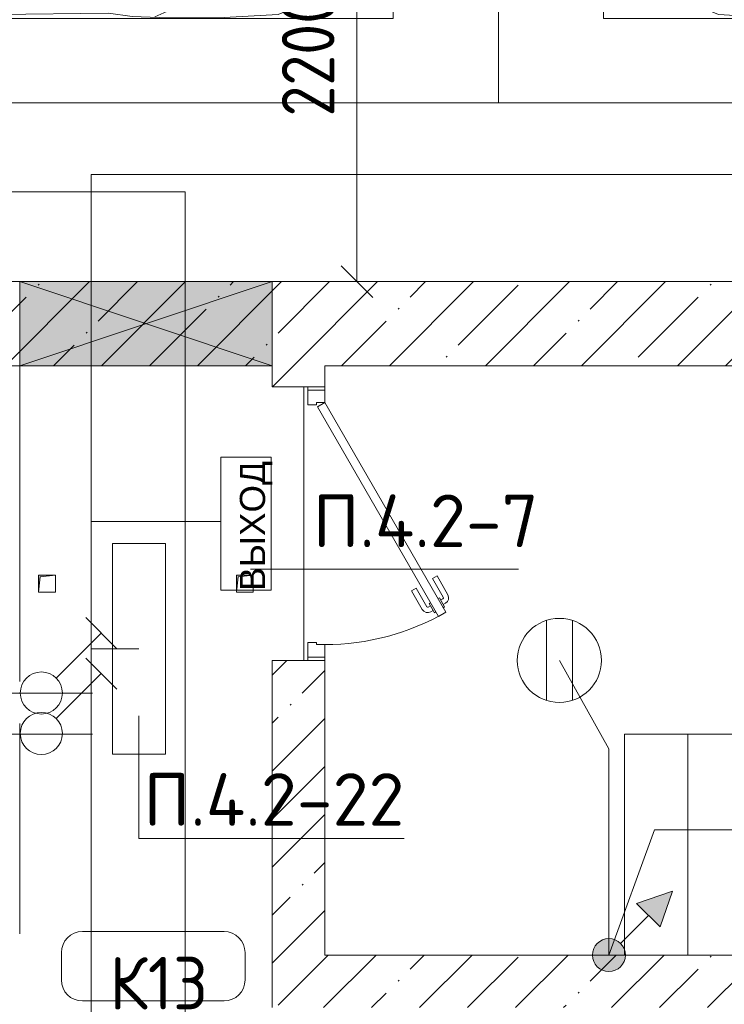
# Model space of a CAD drawing. Header units: millimetres. Extents: x -32229 to 288056, y -13689 to 125138.
# Tile 12 of 193: x -2540 to 809, y 39066 to 43745. Entities that reach past the tile are written whole.
import ezdxf

# ---------------------------------------------------------------- set-up
doc = ezdxf.new("R2010")
doc.units = ezdxf.units.MM
doc.linetypes.add('Штриховая', pattern=[5, 3, -2])
for name, color, linetype, lineweight in [('A-ANNO-DIMS', 7, 'Continuous', 9), ('A-ANNO-DIMS-200', 7, 'Continuous', 9), ('A-ANNO-NOTE', 7, 'Continuous', 18), ('A-AREA-IDEN', 7, 'Continuous', 9), ('A-DETL-GENF', 7, 'Continuous', 18), ('A-DETL-THIN', 7, 'Continuous', 9), ('A-DOOR', 7, 'Continuous', 18), ('A-DOOR-FRAM', 7, 'Continuous', 9), ('A-FLOR', 7, 'Continuous', 18), ('A-GLAZ', 7, 'Continuous', 18), ('A-WALL', 7, 'Continuous', 18), ('A-WALL-PATT', 7, 'Continuous', 40), ('C-PRKG', 7, 'Continuous', 18), ('G-ANNO-TEXT', 7, 'Continuous', 9), ('M-EQPM', 7, 'Continuous', 18), ('S-STRS', 7, 'Continuous', 18)]:
    doc.layers.add(name, color=color, linetype=linetype, lineweight=lineweight)
doc.layers.add('A-DETL', color=7, linetype='Continuous', lineweight=9, true_color=0x00a600)
doc.styles.add('Arial', font='arial.ttf', dxfattribs={"height": 120})
doc.styles.add('GOST Common_3', font='GOST_Common.ttf', dxfattribs={"width": 0.9, "height": 250})
doc.styles.add('GOST Common_4', font='GOST_Common.ttf', dxfattribs={"height": 250})
doc.styles.add('ISOCPEUR', font='isocpeur.ttf', dxfattribs={"height": 250})
doc.dimstyles.new('ГОСТ_2_5_мм2', dxfattribs={"dimscale": 304.8, "dimtxt": 251.428749, "dimasz": 0.492126, "dimexe": 0.492126, "dimexo": 0.656168, "dimgap": 0.098425, "dimtad": 1, "dimdec": 0, "dimdsep": 46, "dimtxsty": 'GOST Common_3', "dimblk1": 'OBLIQUE', "dimblk2": 'OBLIQUE', "dimsah": 1, "dimcen": 0.09, "dimazin": 2, "dimtfac": 1, "dimtdec": 4, "dimtix": 1, "dimtmove": 0, "dimatfit": 3, "dimfxl": 1, "dimtvp": 1, "dimtolj": 1, "dimtzin": 0, "dimarcsym": 2})
pattern_1 = [(45, (0, 0), (-228.0985, 228.0985), []), (45, (228.1, 0), (-228.0985, 228.0985), [403.225, -80.645, 6.706, -73.939])]

# ---------------------------------------------------------------- blocks, each defined once
blk = doc.blocks.new('АР_Машиноместо - 5300x2500_С-V63--02 ЭО')
at = {"layer": 'A-DETL-GENF', "color": 253, "lineweight": 13, "true_color": 0xaaaaaa}
for p, q in [((1126.4, 4794.1), (970.2, 4771.8)), ((1250, 4800), (1126.4, 4794.1)), ((1250, 4800), (1373.6, 4794.1)), ((1373.6, 4794.1), (1529.8, 4771.8)), ((812.7, 4729.4), (659.1, 4669.9)), ((970.2, 4771.8), (812.7, 4729.4)), ((1122.2, 4726.4), (988.2, 4706.7)), ((1250, 4731.7), (1122.2, 4726.4)), ((1250, 4731.7), (1377.8, 4726.4)), ((1377.8, 4726.4), (1511.8, 4706.7)), ((1529.8, 4771.8), (1687.3, 4729.4)), ((1687.3, 4729.4), (1840.9, 4669.9)), ((680.7, 4606.5), (967, 4703.6)), ((988.2, 4706.7), (873.9, 4665.1)), ((1511.8, 4706.7), (1626.1, 4665.1)), ((1819.3, 4606.5), (1533, 4703.6)), ((659.1, 4669.9), (565.9, 4595.1)), ((873.9, 4665.1), (791.3, 4619.7)), ((1626.1, 4665.1), (1708.7, 4619.7)), ((1840.9, 4669.9), (1934.1, 4595.1)), ((565.9, 4595.1), (507.1, 4462.6)), ((590.7, 4560.1), (680.7, 4606.5)), ((788.5, 4617.7), (661.8, 4543.1)), ((791.3, 4619.7), (717.1, 4568.9)), ((1708.7, 4619.7), (1782.9, 4568.9)), ((1711.5, 4617.7), (1838.2, 4543.1)), ((1909.3, 4560.1), (1819.3, 4606.5)), ((1934.1, 4595.1), (1992.9, 4462.6)), ((557.5, 4525.7), (590.7, 4560.1)), ((661.8, 4543.1), (594.6, 4479.3)), ((717.1, 4568.9), (659.6, 4505.3)), ((1782.9, 4568.9), (1840.4, 4505.3)), ((1838.2, 4543.1), (1905.4, 4479.3)), ((1942.5, 4525.7), (1909.3, 4560.1)), ((536.4, 4471.4), (557.5, 4525.7)), ((1963.6, 4471.4), (1942.5, 4525.7)), ((507.1, 4462.6), (419.6, 4254.2)), ((528.4, 4374.7), (536.4, 4471.4)), ((594.6, 4479.3), (569.5, 4413.1)), ((645, 4445.5), (597.3, 4481.4)), ((679.6, 4406.3), (645, 4445.5)), ((970.5, 4419.3), (1069.6, 4447.3)), ((1069.6, 4447.3), (1167.1, 4453.2)), ((1167.1, 4453.2), (1250, 4453.9)), ((1332.9, 4453.2), (1250, 4453.9)), ((1430.4, 4447.3), (1332.9, 4453.2)), ((1529.5, 4419.3), (1430.4, 4447.3)), ((1820.4, 4406.3), (1855, 4445.5)), ((1855, 4445.5), (1902.7, 4481.4)), ((1905.4, 4479.3), (1930.5, 4413.1)), ((1971.6, 4374.7), (1963.6, 4471.4)), ((1992.9, 4462.6), (2080.4, 4254.2)), ((569.5, 4413.1), (543.7, 4295.1)), ((699.7, 4345.5), (679.6, 4406.3)), ((872.7, 4370.2), (970.5, 4419.3)), ((1627.3, 4370.2), (1529.5, 4419.3)), ((1800.3, 4345.5), (1820.4, 4406.3)), ((1930.5, 4413.1), (1956.3, 4295.1)), ((543.7, 4295.1), (528.4, 4374.7)), ((812.5, 4298.9), (872.7, 4370.2)), ((1687.5, 4298.9), (1627.3, 4370.2)), ((1956.3, 4295.1), (1971.6, 4374.7)), ((689.3, 3705.5), (699.7, 4345.5)), ((1810.7, 3705.5), (1800.3, 4345.5)), ((774.4, 4132.9), (812.5, 4298.9)), ((1725.6, 4132.9), (1687.5, 4298.9)), ((419.6, 4254.2), (403.4, 3968)), ((2080.4, 4254.2), (2096.6, 3968)), ((752.2, 3845.6), (774.4, 4132.9)), ((1747.8, 3845.6), (1725.6, 4132.9)), ((638.7, 3975.4), (675.2, 4045.5)), ((675.2, 4045.5), (694.6, 4057.6)), ((1824.8, 4045.5), (1805.4, 4057.6)), ((1861.3, 3975.4), (1824.8, 4045.5)), ((403.4, 3968), (405.6, 3688.5)), ((578.7, 3762.9), (638.7, 3975.4)), ((1921.3, 3762.9), (1861.3, 3975.4)), ((2096.6, 3968), (2094.4, 3688.5)), ((731.2, 3507.6), (752.2, 3845.6)), ((1768.8, 3507.6), (1747.8, 3845.6)), ((453.1, 3766.3), (478.4, 3819.3)), ((478.4, 3819.3), (532.5, 3818.1)), ((532.5, 3818.1), (585.5, 3790.5)), ((1967.5, 3818.1), (1914.5, 3790.5)), ((2021.6, 3819.3), (1967.5, 3818.1)), ((2046.9, 3766.3), (2021.6, 3819.3)), ((408.2, 3667), (453.1, 3766.3)), ((530.9, 3374.8), (578.7, 3762.9)), ((1969.1, 3374.8), (1921.3, 3762.9)), ((2091.8, 3667), (2046.9, 3766.3)), ((678.7, 3159.5), (689.3, 3705.5)), ((1821.3, 3159.5), (1810.7, 3705.5)), ((405.6, 3688.5), (409.5, 3560)), ((495.5, 3566.1), (496.8, 3671.6)), ((496.8, 3671.6), (510.1, 3691.5)), ((687.1, 3588.8), (566.5, 3663.9)), ((1812.9, 3588.8), (1933.5, 3663.9)), ((2003.2, 3671.6), (1989.9, 3691.5)), ((2004.5, 3566.1), (2003.2, 3671.6)), ((2094.4, 3688.5), (2090.5, 3560)), ((409.5, 3560), (426.5, 3446.8)), ((2090.5, 3560), (2073.5, 3446.8)), ((704.9, 2775.5), (731.2, 3507.6)), ((1795.1, 2775.5), (1768.8, 3507.6)), ((426.5, 3446.8), (417.5, 2723)), ((2073.5, 3446.8), (2082.5, 2723)), ((501.4, 2789.7), (530.9, 3374.8)), ((1998.6, 2789.7), (1969.1, 3374.8)), ((665.6, 2864.6), (678.7, 3159.5)), ((1834.4, 2864.6), (1821.3, 3159.5)), ((665.8, 2867.4), (505.1, 2846.9)), ((636.6, 2526.5), (665.8, 2867.4)), ((1834.2, 2867.4), (1994.9, 2846.9)), ((1863.4, 2526.5), (1834.2, 2867.4)), ((505.1, 2846.9), (420.9, 2813.3)), ((1994.9, 2846.9), (2079.1, 2813.3)), ((495.7, 2532.3), (501.4, 2789.7)), ((684.2, 2522.3), (704.9, 2775.5)), ((1815.8, 2522.3), (1795.1, 2775.5)), ((2004.3, 2532.3), (1998.6, 2789.7)), ((417.5, 2723), (428.2, 2308.5)), ((447.8, 2733.7), (459.7, 2756.2)), ((447.8, 2638.7), (447.8, 2733.7)), ((2052.2, 2733.7), (2040.3, 2756.2)), ((2052.2, 2638.7), (2052.2, 2733.7)), ((2082.5, 2723), (2071.8, 2308.5)), ((500, 2210.1), (495.7, 2532.3)), ((2000, 2210.1), (2004.3, 2532.3)), ((636.6, 2526.5), (597, 2231)), ((644.6, 2191.8), (684.2, 2522.3)), ((1855.4, 2191.8), (1815.8, 2522.3)), ((1863.4, 2526.5), (1903, 2231)), ((428.2, 2308.5), (432.3, 2119.9)), ((2071.8, 2308.5), (2067.7, 2119.9)), ((505.9, 1996), (500, 2210.1)), ((597, 2231), (535, 1798.3)), ((1903, 2231), (1965, 1798.3)), ((1994.1, 1996), (2000, 2210.1)), ((595.8, 1824.8), (644.6, 2191.8)), ((1904.2, 1824.8), (1855.4, 2191.8)), ((296.8, 2079.9), (301.4, 2130.5)), ((301.4, 2130.5), (479.9, 2052.9)), ((432.3, 2119.9), (430.7, 2073.9)), ((2198.6, 2130.5), (2020.1, 2052.9)), ((2067.7, 2119.9), (2069.3, 2073.9)), ((2203.2, 2079.9), (2198.6, 2130.5)), ((309.5, 2036.1), (296.8, 2079.9)), ((2190.5, 2036.1), (2203.2, 2079.9)), ((357.8, 1990.1), (309.5, 2036.1)), ((479.9, 2052.9), (471, 1914.3)), ((2020.1, 2052.9), (2029, 1914.3)), ((2142.2, 1990.1), (2190.5, 2036.1)), ((500.6, 1894.5), (357.8, 1990.1)), ((540.9, 1993.7), (476.3, 1997.9)), ((540.9, 1993.7), (539.8, 1733.1)), ((1959.1, 1993.7), (2023.7, 1997.9)), ((1959.1, 1993.7), (1960.2, 1733.1)), ((1999.4, 1894.5), (2142.2, 1990.1)), ((426.5, 1730.9), (427.5, 1943)), ((2073.5, 1730.9), (2072.5, 1943)), ((530.6, 1857.6), (500.6, 1894.5)), ((1969.4, 1857.6), (1999.4, 1894.5)), ((546.5, 1642.6), (530.6, 1857.6)), ((589.4, 1615.5), (595.8, 1824.8)), ((1910.6, 1615.5), (1904.2, 1824.8)), ((1953.5, 1642.6), (1969.4, 1857.6)), ((533.6, 1816.8), (495, 1765.3)), ((1966.4, 1816.8), (2005, 1765.3)), ((495, 1765.3), (426.6, 1753.4)), ((2005, 1765.3), (2073.4, 1753.4)), ((410.6, 1634.2), (426.5, 1730.9)), ((2089.4, 1634.2), (2073.5, 1730.9)), ((409.5, 1087), (410.6, 1634.2)), ((615.4, 1410.3), (589.4, 1615.5)), ((590.4, 1624.3), (703.6, 1557.1)), ((1909.6, 1624.3), (1796.4, 1557.1)), ((1884.6, 1410.3), (1910.6, 1615.5)), ((2090.5, 1087), (2089.4, 1634.2)), ((703.6, 1557.1), (852.8, 1499)), ((1796.4, 1557.1), (1647.2, 1499)), ((852.8, 1499), (1016.6, 1459.9)), ((1647.2, 1499), (1483.4, 1459.9)), ((1016.6, 1459.9), (1146.9, 1439.4)), ((1483.4, 1459.9), (1353.1, 1439.4)), ((687.4, 1141), (615.4, 1410.3)), ((1146.9, 1439.4), (1250, 1434.1)), ((1353.1, 1439.4), (1250, 1434.1)), ((1812.6, 1141), (1884.6, 1410.3)), ((749.2, 950.3), (687.4, 1141)), ((1750.8, 950.3), (1812.6, 1141)), ((420.9, 910.7), (409.5, 1087)), ((521.5, 1074.5), (548.5, 1076.2)), ((548.5, 1076.2), (603.4, 1004.8)), ((1951.5, 1076.2), (1896.6, 1004.8)), ((1978.5, 1074.5), (1951.5, 1076.2)), ((2079.1, 910.7), (2090.5, 1087)), ((510.2, 1018.7), (521.5, 1074.5)), ((1989.8, 1018.7), (1978.5, 1074.5)), ((505.7, 920), (510.2, 1018.7)), ((603.4, 1004.8), (639.1, 920)), ((1896.6, 1004.8), (1860.9, 920)), ((1994.3, 920), (1989.8, 1018.7)), ((809.1, 809.4), (749.2, 950.3)), ((1690.9, 809.4), (1750.8, 950.3)), ((445.9, 853.1), (420.9, 910.7)), ((519.1, 851.5), (505.7, 920)), ((639.1, 920), (677.4, 843.7)), ((1860.9, 920), (1822.6, 843.7)), ((1980.9, 851.5), (1994.3, 920)), ((2054.1, 853.1), (2079.1, 910.7)), ((489, 795.6), (445.9, 853.1)), ((550, 812.3), (519.1, 851.5)), ((677.4, 843.7), (737.5, 778.3)), ((1822.6, 843.7), (1762.5, 778.3)), ((1950, 812.3), (1980.9, 851.5)), ((2011, 795.6), (2054.1, 853.1)), ((584.4, 714.6), (489, 795.6)), ((616.5, 746.4), (550, 812.3)), ((881.5, 691.6), (809.1, 809.4)), ((1618.5, 691.6), (1690.9, 809.4)), ((1883.5, 746.4), (1950, 812.3)), ((1915.6, 714.6), (2011, 795.6)), ((737.5, 778.3), (804.5, 715.7)), ((1762.5, 778.3), (1695.5, 715.7)), ((701.8, 640.4), (584.4, 714.6)), ((703.5, 696.4), (616.5, 746.4)), ((804.5, 715.7), (824.6, 660.9)), ((1695.5, 715.7), (1675.4, 660.9)), ((1796.5, 696.4), (1883.5, 746.4)), ((1798.2, 640.4), (1915.6, 714.6)), ((824.6, 660.9), (703.5, 696.4)), ((888.4, 685.9), (815.2, 686.6)), ((941.4, 642.2), (881.5, 691.6)), ((1558.6, 642.2), (1618.5, 691.6)), ((1611.6, 685.9), (1684.8, 686.6)), ((1675.4, 660.9), (1796.5, 696.4)), ((861.8, 571.6), (701.8, 640.4)), ((1050.7, 599.4), (941.4, 642.2)), ((1449.3, 599.4), (1558.6, 642.2)), ((1638.2, 571.6), (1798.2, 640.4)), ((1052.6, 517.5), (861.8, 571.6)), ((1148.8, 583), (1050.7, 599.4)), ((1250, 581.6), (1148.8, 583)), ((1250, 581.6), (1351.2, 583)), ((1351.2, 583), (1449.3, 599.4)), ((1447.4, 517.5), (1638.2, 571.6)), ((1165.1, 503.1), (1052.6, 517.5)), ((1334.9, 503.1), (1447.4, 517.5)), ((1250, 500), (1165.1, 503.1)), ((1250, 500), (1334.9, 503.1))]:
    blk.add_line(p, q, dxfattribs=at)
at = {"layer": 'A-DETL-GENF', "color": 254, "lineweight": 13, "true_color": 0xd4d4d4}
for p, q in [((694.6, 3980.4), (765.1, 3996.8)), ((1805.4, 3980.4), (1734.9, 3996.8)), ((715.1, 3168.3), (1250, 3167.3)), ((1784.9, 3168.3), (1250, 3167.3)), ((677.9, 2473), (794.6, 2446)), ((794.6, 2446), (955.7, 2426.8)), ((1705.4, 2446), (1544.3, 2426.8)), ((1822.1, 2473), (1705.4, 2446)), ((955.7, 2426.8), (1105.5, 2413.7)), ((1105.5, 2413.7), (1250, 2412.9)), ((1394.5, 2413.7), (1250, 2412.9)), ((1544.3, 2426.8), (1394.5, 2413.7)), ((513.9, 1368.9), (502.3, 1696.3)), ((1986.1, 1368.9), (1997.7, 1696.3)), ((590.3, 1367.8), (546.5, 1642.6)), ((1909.7, 1367.8), (1953.5, 1642.6)), ((524.9, 1188.6), (513.9, 1368.9)), ((636.7, 1146), (590.3, 1367.8)), ((1863.3, 1146), (1909.7, 1367.8)), ((1975.1, 1188.6), (1986.1, 1368.9)), ((537.4, 1076.1), (524.9, 1188.6)), ((1962.6, 1076.1), (1975.1, 1188.6)), ((710.2, 962.8), (636.7, 1146)), ((1789.8, 962.8), (1863.3, 1146)), ((534.5, 874.4), (528.1, 949.5)), ((1965.5, 874.4), (1971.9, 949.5)), ((591.7, 805), (534.5, 874.4)), ((1908.3, 805), (1965.5, 874.4)), ((664.7, 739.9), (591.7, 805)), ((1835.3, 739.9), (1908.3, 805)), ((742.6, 707.8), (664.7, 739.9)), ((1757.4, 707.8), (1835.3, 739.9))]:
    blk.add_line(p, q, dxfattribs=at)
at = {"layer": 'C-PRKG', "color": 253, "lineweight": 13, "true_color": 0xaaaaaa}
for p, q in [((2500, 5300), (0, 5300)), ((0, 50), (0, 5300)), ((2500, 0), (2500, 5300)), ((400, 4800), (2100, 4800)), ((400, 500), (400, 4800)), ((2100, 500), (2100, 4800)), ((400, 500), (2100, 500)), ((2500, 0), (200, 0))]:
    blk.add_line(p, q, dxfattribs=at)
blk = doc.blocks.new('АР_Машиноместо - 5300x2500_С-V39--02 ЭО')
at = {"layer": 'A-DETL-GENF', "color": 253, "lineweight": 13, "true_color": 0xaaaaaa}
for p, q in [((1165.1, -503.1), (1052.6, -517.5)), ((1250, -500), (1165.1, -503.1)), ((1250, -500), (1334.9, -503.1)), ((1334.9, -503.1), (1447.4, -517.5)), ((1052.6, -517.5), (861.8, -571.6)), ((1447.4, -517.5), (1638.2, -571.6)), ((861.8, -571.6), (701.8, -640.4)), ((1050.7, -599.4), (941.4, -642.2)), ((1148.8, -583), (1050.7, -599.4)), ((1250, -581.6), (1148.8, -583)), ((1250, -581.6), (1351.2, -583)), ((1351.2, -583), (1449.3, -599.4)), ((1449.3, -599.4), (1558.6, -642.2)), ((1638.2, -571.6), (1798.2, -640.4)), ((701.8, -640.4), (584.4, -714.6)), ((941.4, -642.2), (881.5, -691.6)), ((1558.6, -642.2), (1618.5, -691.6)), ((1798.2, -640.4), (1915.6, -714.6)), ((703.5, -696.4), (616.5, -746.4)), ((824.6, -660.9), (703.5, -696.4)), ((804.5, -715.7), (824.6, -660.9)), ((881.5, -691.6), (809.1, -809.4)), ((888.4, -685.9), (815.2, -686.6)), ((1611.6, -685.9), (1684.8, -686.6)), ((1618.5, -691.6), (1690.9, -809.4)), ((1695.5, -715.7), (1675.4, -660.9)), ((1675.4, -660.9), (1796.5, -696.4)), ((1796.5, -696.4), (1883.5, -746.4)), ((584.4, -714.6), (489, -795.6)), ((616.5, -746.4), (550, -812.3)), ((737.5, -778.3), (804.5, -715.7)), ((1762.5, -778.3), (1695.5, -715.7)), ((1883.5, -746.4), (1950, -812.3)), ((1915.6, -714.6), (2011, -795.6)), ((677.4, -843.7), (737.5, -778.3)), ((1822.6, -843.7), (1762.5, -778.3)), ((489, -795.6), (445.9, -853.1)), ((550, -812.3), (519.1, -851.5)), ((809.1, -809.4), (749.2, -950.3)), ((1690.9, -809.4), (1750.8, -950.3)), ((1950, -812.3), (1980.9, -851.5)), ((2011, -795.6), (2054.1, -853.1)), ((445.9, -853.1), (420.9, -910.7)), ((519.1, -851.5), (505.7, -920)), ((639.1, -920), (677.4, -843.7)), ((1860.9, -920), (1822.6, -843.7)), ((1980.9, -851.5), (1994.3, -920)), ((2054.1, -853.1), (2079.1, -910.7)), ((420.9, -910.7), (409.5, -1087)), ((505.7, -920), (510.2, -1018.7)), ((603.4, -1004.8), (639.1, -920)), ((1896.6, -1004.8), (1860.9, -920)), ((1994.3, -920), (1989.8, -1018.7)), ((2079.1, -910.7), (2090.5, -1087)), ((749.2, -950.3), (687.4, -1141)), ((1750.8, -950.3), (1812.6, -1141)), ((510.2, -1018.7), (521.5, -1074.5)), ((548.5, -1076.2), (603.4, -1004.8)), ((1951.5, -1076.2), (1896.6, -1004.8)), ((1989.8, -1018.7), (1978.5, -1074.5)), ((521.5, -1074.5), (548.5, -1076.2)), ((1978.5, -1074.5), (1951.5, -1076.2)), ((409.5, -1087), (410.6, -1634.2)), ((2090.5, -1087), (2089.4, -1634.2)), ((687.4, -1141), (615.4, -1410.3)), ((1812.6, -1141), (1884.6, -1410.3)), ((615.4, -1410.3), (589.4, -1615.5)), ((1016.6, -1459.9), (1146.9, -1439.4)), ((1146.9, -1439.4), (1250, -1434.1)), ((1353.1, -1439.4), (1250, -1434.1)), ((1483.4, -1459.9), (1353.1, -1439.4)), ((1884.6, -1410.3), (1910.6, -1615.5)), ((852.8, -1499), (1016.6, -1459.9)), ((1647.2, -1499), (1483.4, -1459.9)), ((703.6, -1557.1), (852.8, -1499)), ((1796.4, -1557.1), (1647.2, -1499)), ((590.4, -1624.3), (703.6, -1557.1)), ((1909.6, -1624.3), (1796.4, -1557.1)), ((410.6, -1634.2), (426.5, -1730.9)), ((589.4, -1615.5), (595.8, -1824.8)), ((1910.6, -1615.5), (1904.2, -1824.8)), ((2089.4, -1634.2), (2073.5, -1730.9)), ((546.5, -1642.6), (530.6, -1857.6)), ((1953.5, -1642.6), (1969.4, -1857.6)), ((426.5, -1730.9), (427.5, -1943)), ((2073.5, -1730.9), (2072.5, -1943)), ((495, -1765.3), (426.6, -1753.4)), ((533.6, -1816.8), (495, -1765.3)), ((540.9, -1993.7), (539.8, -1733.1)), ((1959.1, -1993.7), (1960.2, -1733.1)), ((1966.4, -1816.8), (2005, -1765.3)), ((2005, -1765.3), (2073.4, -1753.4)), ((597, -2231), (535, -1798.3)), ((1903, -2231), (1965, -1798.3)), ((530.6, -1857.6), (500.6, -1894.5)), ((595.8, -1824.8), (644.6, -2191.8)), ((1904.2, -1824.8), (1855.4, -2191.8)), ((1969.4, -1857.6), (1999.4, -1894.5)), ((500.6, -1894.5), (357.8, -1990.1)), ((479.9, -2052.9), (471, -1914.3)), ((1999.4, -1894.5), (2142.2, -1990.1)), ((2020.1, -2052.9), (2029, -1914.3)), ((357.8, -1990.1), (309.5, -2036.1)), ((540.9, -1993.7), (476.3, -1997.9)), ((505.9, -1996), (500, -2210.1)), ((1959.1, -1993.7), (2023.7, -1997.9)), ((1994.1, -1996), (2000, -2210.1)), ((2142.2, -1990.1), (2190.5, -2036.1)), ((309.5, -2036.1), (296.8, -2079.9)), ((301.4, -2130.5), (479.9, -2052.9)), ((2198.6, -2130.5), (2020.1, -2052.9)), ((2190.5, -2036.1), (2203.2, -2079.9)), ((296.8, -2079.9), (301.4, -2130.5)), ((432.3, -2119.9), (430.7, -2073.9)), ((2067.7, -2119.9), (2069.3, -2073.9)), ((2203.2, -2079.9), (2198.6, -2130.5)), ((428.2, -2308.5), (432.3, -2119.9)), ((2071.8, -2308.5), (2067.7, -2119.9)), ((644.6, -2191.8), (684.2, -2522.3)), ((1855.4, -2191.8), (1815.8, -2522.3)), ((500, -2210.1), (495.7, -2532.3)), ((636.6, -2526.5), (597, -2231)), ((1863.4, -2526.5), (1903, -2231)), ((2000, -2210.1), (2004.3, -2532.3)), ((417.5, -2723), (428.2, -2308.5)), ((2082.5, -2723), (2071.8, -2308.5)), ((636.6, -2526.5), (665.8, -2867.4)), ((684.2, -2522.3), (704.9, -2775.5)), ((1815.8, -2522.3), (1795.1, -2775.5)), ((1863.4, -2526.5), (1834.2, -2867.4)), ((495.7, -2532.3), (501.4, -2789.7)), ((2004.3, -2532.3), (1998.6, -2789.7)), ((447.8, -2638.7), (447.8, -2733.7)), ((2052.2, -2638.7), (2052.2, -2733.7)), ((426.5, -3446.8), (417.5, -2723)), ((447.8, -2733.7), (459.7, -2756.2)), ((2052.2, -2733.7), (2040.3, -2756.2)), ((2073.5, -3446.8), (2082.5, -2723)), ((501.4, -2789.7), (530.9, -3374.8)), ((704.9, -2775.5), (731.2, -3507.6)), ((1795.1, -2775.5), (1768.8, -3507.6)), ((1998.6, -2789.7), (1969.1, -3374.8)), ((505.1, -2846.9), (420.9, -2813.3)), ((665.8, -2867.4), (505.1, -2846.9)), ((1834.2, -2867.4), (1994.9, -2846.9)), ((1994.9, -2846.9), (2079.1, -2813.3)), ((665.6, -2864.6), (678.7, -3159.5)), ((1834.4, -2864.6), (1821.3, -3159.5)), ((678.7, -3159.5), (689.3, -3705.5)), ((1821.3, -3159.5), (1810.7, -3705.5)), ((530.9, -3374.8), (578.7, -3762.9)), ((1969.1, -3374.8), (1921.3, -3762.9)), ((409.5, -3560), (426.5, -3446.8)), ((2090.5, -3560), (2073.5, -3446.8)), ((731.2, -3507.6), (752.2, -3845.6)), ((1768.8, -3507.6), (1747.8, -3845.6)), ((405.6, -3688.5), (409.5, -3560)), ((495.5, -3566.1), (496.8, -3671.6)), ((687.1, -3588.8), (566.5, -3663.9)), ((1812.9, -3588.8), (1933.5, -3663.9)), ((2004.5, -3566.1), (2003.2, -3671.6)), ((2094.4, -3688.5), (2090.5, -3560)), ((403.4, -3968), (405.6, -3688.5)), ((408.2, -3667), (453.1, -3766.3)), ((496.8, -3671.6), (510.1, -3691.5)), ((2003.2, -3671.6), (1989.9, -3691.5)), ((2091.8, -3667), (2046.9, -3766.3)), ((2096.6, -3968), (2094.4, -3688.5)), ((689.3, -3705.5), (699.7, -4345.5)), ((1810.7, -3705.5), (1800.3, -4345.5)), ((453.1, -3766.3), (478.4, -3819.3)), ((578.7, -3762.9), (638.7, -3975.4)), ((1921.3, -3762.9), (1861.3, -3975.4)), ((2046.9, -3766.3), (2021.6, -3819.3)), ((478.4, -3819.3), (532.5, -3818.1)), ((532.5, -3818.1), (585.5, -3790.5)), ((1967.5, -3818.1), (1914.5, -3790.5)), ((2021.6, -3819.3), (1967.5, -3818.1)), ((752.2, -3845.6), (774.4, -4132.9)), ((1747.8, -3845.6), (1725.6, -4132.9)), ((419.6, -4254.2), (403.4, -3968)), ((638.7, -3975.4), (675.2, -4045.5)), ((1861.3, -3975.4), (1824.8, -4045.5)), ((2080.4, -4254.2), (2096.6, -3968)), ((675.2, -4045.5), (694.6, -4057.6)), ((1824.8, -4045.5), (1805.4, -4057.6)), ((774.4, -4132.9), (812.5, -4298.9)), ((1725.6, -4132.9), (1687.5, -4298.9)), ((507.1, -4462.6), (419.6, -4254.2)), ((1992.9, -4462.6), (2080.4, -4254.2)), ((543.7, -4295.1), (528.4, -4374.7)), ((569.5, -4413.1), (543.7, -4295.1)), ((812.5, -4298.9), (872.7, -4370.2)), ((1687.5, -4298.9), (1627.3, -4370.2)), ((1930.5, -4413.1), (1956.3, -4295.1)), ((1956.3, -4295.1), (1971.6, -4374.7)), ((699.7, -4345.5), (679.6, -4406.3)), ((1800.3, -4345.5), (1820.4, -4406.3)), ((528.4, -4374.7), (536.4, -4471.4)), ((872.7, -4370.2), (970.5, -4419.3)), ((1627.3, -4370.2), (1529.5, -4419.3)), ((1971.6, -4374.7), (1963.6, -4471.4)), ((594.6, -4479.3), (569.5, -4413.1)), ((679.6, -4406.3), (645, -4445.5)), ((970.5, -4419.3), (1069.6, -4447.3)), ((1529.5, -4419.3), (1430.4, -4447.3)), ((1820.4, -4406.3), (1855, -4445.5)), ((1905.4, -4479.3), (1930.5, -4413.1)), ((565.9, -4595.1), (507.1, -4462.6)), ((536.4, -4471.4), (557.5, -4525.7)), ((661.8, -4543.1), (594.6, -4479.3)), ((645, -4445.5), (597.3, -4481.4)), ((1069.6, -4447.3), (1167.1, -4453.2)), ((1167.1, -4453.2), (1250, -4453.9)), ((1332.9, -4453.2), (1250, -4453.9)), ((1430.4, -4447.3), (1332.9, -4453.2)), ((1838.2, -4543.1), (1905.4, -4479.3)), ((1855, -4445.5), (1902.7, -4481.4)), ((1934.1, -4595.1), (1992.9, -4462.6)), ((1963.6, -4471.4), (1942.5, -4525.7)), ((557.5, -4525.7), (590.7, -4560.1)), ((717.1, -4568.9), (659.6, -4505.3)), ((1782.9, -4568.9), (1840.4, -4505.3)), ((1942.5, -4525.7), (1909.3, -4560.1)), ((590.7, -4560.1), (680.7, -4606.5)), ((788.5, -4617.7), (661.8, -4543.1)), ((791.3, -4619.7), (717.1, -4568.9)), ((1708.7, -4619.7), (1782.9, -4568.9)), ((1711.5, -4617.7), (1838.2, -4543.1)), ((1909.3, -4560.1), (1819.3, -4606.5)), ((659.1, -4669.9), (565.9, -4595.1)), ((680.7, -4606.5), (967, -4703.6)), ((873.9, -4665.1), (791.3, -4619.7)), ((1819.3, -4606.5), (1533, -4703.6)), ((1626.1, -4665.1), (1708.7, -4619.7)), ((1840.9, -4669.9), (1934.1, -4595.1)), ((812.7, -4729.4), (659.1, -4669.9)), ((988.2, -4706.7), (873.9, -4665.1)), ((1511.8, -4706.7), (1626.1, -4665.1)), ((1687.3, -4729.4), (1840.9, -4669.9)), ((1122.2, -4726.4), (988.2, -4706.7)), ((1377.8, -4726.4), (1511.8, -4706.7)), ((970.2, -4771.8), (812.7, -4729.4)), ((1126.4, -4794.1), (970.2, -4771.8)), ((1250, -4731.7), (1122.2, -4726.4)), ((1250, -4731.7), (1377.8, -4726.4)), ((1373.6, -4794.1), (1529.8, -4771.8)), ((1529.8, -4771.8), (1687.3, -4729.4)), ((1250, -4800), (1126.4, -4794.1)), ((1250, -4800), (1373.6, -4794.1))]:
    blk.add_line(p, q, dxfattribs=at)
at = {"layer": 'A-DETL-GENF', "color": 254, "lineweight": 13, "true_color": 0xd4d4d4}
for p, q in [((664.7, -739.9), (591.7, -805)), ((742.6, -707.8), (664.7, -739.9)), ((1757.4, -707.8), (1835.3, -739.9)), ((1835.3, -739.9), (1908.3, -805)), ((591.7, -805), (534.5, -874.4)), ((1908.3, -805), (1965.5, -874.4)), ((534.5, -874.4), (528.1, -949.5)), ((1965.5, -874.4), (1971.9, -949.5)), ((710.2, -962.8), (636.7, -1146)), ((1789.8, -962.8), (1863.3, -1146)), ((537.4, -1076.1), (524.9, -1188.6)), ((1962.6, -1076.1), (1975.1, -1188.6)), ((636.7, -1146), (590.3, -1367.8)), ((1863.3, -1146), (1909.7, -1367.8)), ((524.9, -1188.6), (513.9, -1368.9)), ((1975.1, -1188.6), (1986.1, -1368.9)), ((513.9, -1368.9), (502.3, -1696.3)), ((590.3, -1367.8), (546.5, -1642.6)), ((1909.7, -1367.8), (1953.5, -1642.6)), ((1986.1, -1368.9), (1997.7, -1696.3)), ((794.6, -2446), (955.7, -2426.8)), ((955.7, -2426.8), (1105.5, -2413.7)), ((1105.5, -2413.7), (1250, -2412.9)), ((1394.5, -2413.7), (1250, -2412.9)), ((1544.3, -2426.8), (1394.5, -2413.7)), ((1705.4, -2446), (1544.3, -2426.8)), ((677.9, -2473), (794.6, -2446)), ((1822.1, -2473), (1705.4, -2446)), ((715.1, -3168.3), (1250, -3167.3)), ((1784.9, -3168.3), (1250, -3167.3)), ((694.6, -3980.4), (765.1, -3996.8)), ((1805.4, -3980.4), (1734.9, -3996.8))]:
    blk.add_line(p, q, dxfattribs=at)
at = {"layer": 'C-PRKG', "color": 253, "lineweight": 13, "true_color": 0xaaaaaa}
for p, q in [((2500, 0), (0, 0)), ((0, 0), (0, -5300)), ((2500, 0), (2500, -5300)), ((400, -500), (400, -4800)), ((400, -500), (2100, -500)), ((2100, -500), (2100, -4800)), ((400, -4800), (2100, -4800)), ((2500, -5300), (0, -5300))]:
    blk.add_line(p, q, dxfattribs=at)
blk = doc.blocks.new('АР_Отверстие прямоугольное - ОВВ-4095065--02 ЭО')
at = {"layer": 'A-GLAZ', "lineweight": 13, "true_color": 0xf0f0f0}
blk.add_hatch(color=7, dxfattribs=at).paths.add_polyline_path([(725, -200), (725, 200), (-475, 200), (-475, -200)])
at = {"layer": 'A-GLAZ', "color": 253, "lineweight": 5, "true_color": 0xaaaaaa}
for p, q in [((725, 200), (-475, -200)), ((-475, 200), (725, -200))]:
    blk.add_line(p, q, dxfattribs=at)
at = {"layer": 'A-GLAZ', "color": 253, "lineweight": 13, "true_color": 0xaaaaaa}
for p, q in [((725, 200), (-475, 200)), ((-475, 200), (-475, -200)), ((-475, 200), (-475, -200)), ((725, -200), (725, 200)), ((725, 200), (725, -200)), ((-475, -200), (725, -200))]:
    blk.add_line(p, q, dxfattribs=at)
blk = doc.blocks.new('АР_Дверь однопольная - 1300х2100h_лест__лифт_ холл-4726085--02 ЭО')
at = {"layer": 'A-DOOR', "color": 253, "lineweight": 5, "true_color": 0xaaaaaa}
for p, q in [((248.7, 658.3), (337.5, 709.6)), ((261.2, 636.7), (248.7, 658.3)), ((261.2, 636.7), (350, 687.9)), ((395.3, 694.4), (352, 669.4)), ((352, 669.4), (356, 662.5)), ((362.8, 675.7), (356.8, 686.1)), ((384.5, 688.2), (378.4, 698.6)), ((399.3, 687.5), (395.3, 694.4)), ((306.2, 558.7), (395, 610)), ((380, 620.9), (376, 627.9)), ((423.3, 645.9), (380, 620.9)), ((390.8, 627.2), (396.8, 616.8)), ((412.5, 639.7), (418.5, 629.3)), ((419.3, 652.9), (423.3, 645.9)), ((318.7, 537.1), (407.5, 588.3)), ((306.2, 558.7), (318.7, 537.1))]:
    blk.add_line(p, q, dxfattribs=at)
at = {"layer": 'A-DOOR', "color": 253, "lineweight": 13, "true_color": 0xaaaaaa}
for p, q in [((420.9, 700), (-575, 125)), ((-555, 90.4), (440.9, 665.4)), ((440.9, 665.4), (420.9, 700)), ((-575, 125), (-555, 90.4))]:
    blk.add_line(p, q, dxfattribs=at)
at = {"layer": 'A-DOOR', "color": 253, "lineweight": 5, "true_color": 0xaaaaaa}
for centre, radius, start, end in [((352.5, 683.6), 30, 30, 120), ((352.5, 683.6), 4.99, 30, 120), ((-575, 125), 1150, 360, 30), ((392.5, 614.3), 4.99, 300, 30), ((392.5, 614.3), 30, 300, 30)]:
    blk.add_arc(centre, radius, start, end, dxfattribs=at)
at = {"layer": 'A-DOOR-FRAM', "color": 253, "lineweight": 13, "true_color": 0xaaaaaa}
for p, q in [((-635, 125), (-650, 125)), ((-575, 125), (-635, 125)), ((-635, 125), (-635, 45)), ((-575, 85), (-575, 125)), ((635, 125), (575, 125)), ((575, 125), (575, 85)), ((635, 45), (635, 125)), ((635, 125), (650, 125)), ((-565, 85), (-575, 85)), ((-565, 45), (-565, 85)), ((575, 85), (565, 85)), ((565, 85), (565, 45)), ((-635, 45), (-650, 45)), ((-635, 45), (-565, 45)), ((565, 45), (635, 45)), ((635, 45), (650, 45))]:
    blk.add_line(p, q, dxfattribs=at)
blk = doc.blocks.new('АР_Канал вертикальный прямоугольный - АПТ-5386077--02 ЭО')
at = {"layer": 'M-EQPM', "lineweight": 13, "true_color": 0xe2e2e2}
blk.add_hatch(color=254, dxfattribs=at).paths.add_polyline_path([(-40, -40), (-32, 32), (40, 40), (-40, 40)])
at = {"layer": 'M-EQPM', "color": 253, "lineweight": 13, "true_color": 0xaaaaaa}
for p, q in [((40, 40), (-40, 40)), ((-40, 40), (-40, -40)), ((40, 40), (-40, 40)), ((-40, 40), (-40, -40)), ((-40, -40), (-40, 40)), ((-40, 40), (40, 40)), ((-40, -40), (-32, 32)), ((-40, -40), (-32, 32)), ((-32, 32), (40, 40)), ((-32, 32), (40, 40)), ((40, -40), (40, 40)), ((40, 40), (40, -40)), ((-40, -40), (40, -40)), ((40, -40), (-40, -40))]:
    blk.add_line(p, q, dxfattribs=at)
blk = doc.blocks.new('Наметкина 10_РД_АР_П_rvt-1--02 ЭО')
at = {"layer": 'A-WALL-PATT', "lineweight": 5, "true_color": 0xaaaaaa}
h = blk.add_hatch(dxfattribs=at)
h.set_pattern_fill('FP_3', color=253, style=0, pattern_type=2)
h.set_pattern_definition(pattern_1)
h.paths.add_polyline_path([(5035.3, 42100), (5035.3, 42500), (-5514.7, 42500), (-5514.7, 42100), (2253.2, 42100)])
h = blk.add_hatch(dxfattribs=at)
h.set_pattern_fill('FP_3', color=253, style=0, pattern_type=2)
h.set_pattern_definition(pattern_1)
h.paths.add_polyline_path([(-1089.7, 39300), (-1089.7, 40700), (-1339.7, 40700), (-1339.7, 39300)])
h.paths.add_polyline_path([(-1339.7, 42000), (-1089.7, 42000), (-1089.7, 42100), (-1339.7, 42100)])
h = blk.add_hatch(dxfattribs=at)
h.set_pattern_fill('FP_3', color=253, style=0, pattern_type=2)
h.set_pattern_definition(pattern_1)
h.paths.add_polyline_path([(5035.3, 39050), (5035.3, 39300), (-1339.7, 39300), (-1339.7, 39050), (2253.2, 39050)])
at = {"layer": 'A-FLOR', "color": 253, "lineweight": 13, "true_color": 0xaaaaaa}
for p, q in [((-2539.7, 42100), (-2539.7, 41600)), ((-1339.7, 42000), (-1339.7, 42100)), ((-1189.7, 40700), (-1189.7, 42000)), ((-1189.7, 42000), (-1189.7, 40700)), ((-2539.7, 41600), (-2539.7, 40600)), ((-2539.7, 40400), (-2539.7, 39400))]:
    blk.add_line(p, q, dxfattribs=at)
at = {"layer": 'A-WALL', "color": 253, "lineweight": 13, "true_color": 0xaaaaaa}
for p, q in [((-2539.7, 42500), (-5514.7, 42500)), ((-1339.7, 42500), (-2539.7, 42500)), ((4985.3, 42500), (-1339.7, 42500)), ((-5114.7, 42100), (-2539.7, 42100)), ((-2539.7, 42100), (-1339.7, 42100)), ((-1339.7, 42100), (-1339.7, 42000)), ((-1089.7, 42100), (5035.3, 42100)), ((-1089.7, 42000), (-1089.7, 42100)), ((-1339.7, 42000), (-1089.7, 42000)), ((-1339.7, 40700), (-1339.7, 39300)), ((-1089.7, 40700), (-1339.7, 40700)), ((-1089.7, 39300), (-1089.7, 40700)), ((-1339.7, 39300), (-1339.7, 39050)), ((4815.3, 39300), (-1089.7, 39300))]:
    blk.add_line(p, q, dxfattribs=at)
at = {"layer": 'S-STRS', "color": 253, "lineweight": 13, "true_color": 0xaaaaaa}
for p, q in [((335.3, 40350), (335.3, 39300)), ((335.3, 40350), (635.3, 40350)), ((635.3, 40350), (935.3, 40350)), ((635.3, 40350), (635.3, 39300))]:
    blk.add_line(p, q, dxfattribs=at)
at = {"layer": 'S-STRS', "color": 253, "linetype": 'Штриховая', "lineweight": 13, "true_color": 0xaaaaaa}
for p, q in [((335.3, 40350), (335.3, 39300)), ((635.3, 40350), (635.3, 39300))]:
    blk.add_line(p, q, dxfattribs=at)
at = {"layer": 'A-DOOR', "color": 253, "lineweight": 13, "true_color": 0xaaaaaa, "rotation": 269.9999999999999}
blk.add_blockref('АР_Дверь однопольная - 1300х2100h_лест__лифт_ холл-4726085--02 ЭО', (-1214.7, 41350), dxfattribs=at)
at = {"layer": 'A-GLAZ', "color": 253, "lineweight": 13, "true_color": 0xaaaaaa}
blk.add_blockref('АР_Отверстие прямоугольное - ОВВ-4095065--02 ЭО', (-2064.7, 42300), dxfattribs=at)
at = {"layer": 'C-PRKG', "color": 253, "lineweight": 13, "true_color": 0xaaaaaa}
for name, p, rotation in [('АР_Машиноместо - 5300x2500_С-V39--02 ЭО', (-5564.7, 43350), 89.99999999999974), ('АР_Машиноместо - 5300x2500_С-V63--02 ЭО', (5035.3, 43350), 90.00000000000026)]:
    blk.add_blockref(name, p, dxfattribs=dict(at, rotation=rotation))
at = {"layer": 'M-EQPM', "color": 253, "lineweight": 13, "true_color": 0xaaaaaa}
for p in [(-2409.7, 41065), (-1469.7, 41065)]:
    blk.add_blockref('АР_Канал вертикальный прямоугольный - АПТ-5386077--02 ЭО', p, dxfattribs=at)
blk = doc.blocks.new('DIMBLOCK174--02 ЭО')
at = {"layer": 'A-ANNO-DIMS-200'}
for p, q in [((-937.1, 44700.3), (-1012.1, 44775.3)), ((-906.8, 44700.3), (-1087.1, 44700.3)), ((-937.1, 44700.3), (-937.1, 42500)), ((-937.1, 44700.3), (-862.1, 44625.3)), ((-937.1, 44700.3), (-906.8, 44700.3)), ((-937.1, 42500), (-1012.1, 42575)), ((-1031.1, 42500), (-787.1, 42500)), ((-937.1, 42500), (-1031.1, 42500)), ((-937.1, 42500), (-862.1, 42425))]:
    blk.add_line(p, q, dxfattribs=at)
at = {"layer": 'A-ANNO-DIMS-200', "color": 0, "insert": (-1293.8, 43284.8), "char_height": 250, "width": 756.843, "attachment_point": 1, "rotation": 90, "line_spacing_factor": 1.022761, "style": 'GOST Common_3'}
blk.add_mtext('2200', dxfattribs=at)
blk = doc.blocks.new('_Oblique')
at = {"color": 0, "linetype": 'ByBlock', "lineweight": -2}
blk.add_line((-0.5, -0.5), (0.5, 0.5), dxfattribs=at)
blk = doc.blocks.new('Марка помещения 2 - Марка помещения 2-1605974--02 ЭО')
at = {"layer": 'A-AREA-IDEN', "color": 253, "true_color": 0xaaaaaa}
for p, q in [((-1.797, 0.841), (1.569, 0.841)), ((-2.297, -0.309), (-2.297, 0.341)), ((2.069, 0.341), (2.069, -0.309)), ((1.569, -0.809), (-1.797, -0.809))]:
    blk.add_line(p, q, dxfattribs=at)
for centre, start, end in [((-1.797, 0.341), 90, 180), ((1.569, 0.341), 0, 90), ((-1.797, -0.309), 180, 270), ((1.569, -0.309), 270, 360)]:
    blk.add_arc(centre, 0.5, start, end, dxfattribs=at)
blk = doc.blocks.new('УГО Выше ниже синее _ 2020 - УГО Выше ниже синее _ 2020-2080887--02 ЭО')
at = {"layer": 'A-ANNO-NOTE', "lineweight": 9, "true_color": 0xff0000}
blk.add_hatch(color=1, dxfattribs=at).paths.add_polyline_path([(1.215, 0.668), (0.658, 1.225), (1.508, 1.517)])
h = blk.add_hatch(color=1, dxfattribs=at)
edge = h.paths.add_edge_path()
edge.add_arc((0, 0), 0.392, 0, 180)
edge.add_arc((0, 0), 0.392, 180, 360)
at = {"layer": 'A-ANNO-NOTE', "color": 1, "lineweight": 9, "true_color": 0xff0000}
for p, q in [((1.508, 1.517), (0.658, 1.225)), ((1.215, 0.668), (1.508, 1.517)), ((0.658, 1.225), (1.215, 0.668)), ((0.277, 0.277), (0.941, 0.941))]:
    blk.add_line(p, q, dxfattribs=at)
blk.add_circle((0, 0), 0.392, dxfattribs=at)
for start, end in [(360, 180), (180, 360)]:
    blk.add_arc((0, 0), 0.392, start, end, dxfattribs=at)

msp = doc.modelspace()

# ---------------------------------------------------------------- linework, layer by layer
at = {"layer": 'A-ANNO-NOTE', "color": 1, "lineweight": 9, "true_color": 0xff0000}
for p, q in [((-1584.5, 41666), (-1344.5, 41666)), ((-1584.5, 41033.9), (-1584.5, 41666)), ((-1584.5, 41034.4), (-1584.5, 41665.6)), ((-1584.5, 41665.6), (-1344.8, 41665.6)), ((-1344.8, 41034.4), (-1344.8, 41665.6)), ((-1344.5, 41666), (-1344.5, 41033.9)), ((-2099.4, 40255.1), (-2099.4, 41255.1)), ((-2099.4, 41255.1), (-1846.7, 41255.1)), ((-1846.7, 41255.1), (-1846.7, 40255.1)), ((-1344.8, 41034.4), (-1584.5, 41034.4)), ((-1344.5, 41033.9), (-1584.5, 41033.9)), ((-36.5, 40509.8), (-36.5, 40890.2)), ((87.1, 40509.8), (87.1, 40890.2)), ((-1846.7, 40255.1), (-2099.4, 40255.1))]:
    msp.add_line(p, q, dxfattribs=at)
at = {"layer": 'A-ANNO-NOTE', "color": 5, "lineweight": 9, "true_color": 0x0000ff}
for p, q in [((-2226.1, 40904), (-2077.9, 40755.7)), ((-2366.1, 40615.8), (-2152, 40829.9)), ((-2226.1, 40711.5), (-2077.9, 40563.3)), ((-2366.1, 40423.4), (-2152, 40637.4))]:
    msp.add_line(p, q, dxfattribs=at)
at = {"layer": 'A-ANNO-NOTE', "color": 1, "lineweight": 9, "true_color": 0xff0000}
msp.add_circle((25.3, 40700), 200, dxfattribs=at)
at = {"layer": 'A-ANNO-NOTE', "color": 5, "lineweight": 9, "true_color": 0x0000ff}
for centre in [(-2436.8, 40545.1), (-2436.8, 40352.7)]:
    msp.add_circle(centre, 100, dxfattribs=at)
at = {"layer": 'A-DETL', "color": 1, "true_color": 0xff0000}
for p, q in [((-2199.7, 36886.7), (-2199.7, 43009.4)), ((-2199.7, 43009.4), (4745.3, 43009.4)), ((-1582.6, 41359.7), (-2199.7, 41359.7)), ((-1973, 40755.1), (-2199.7, 40755.1)), ((260.6, 40280), (25.3, 40700)), ((260.6, 39300), (260.6, 40280)), ((260.6, 39300), (476.5, 39894.5)), ((476.5, 39894.5), (8277.9, 39894.5))]:
    msp.add_line(p, q, dxfattribs=at)
at = {"layer": 'A-DETL', "color": 5, "true_color": 0x0000ff}
for p, q in [((-1753, 42926.5), (-8417.3, 42926.5)), ((-1753, 37752.7), (-1753, 42926.5)), ((-2713.1, 40545.1), (-2193.1, 40545.1)), ((-2719.7, 40350.1), (-2193.1, 40350.1))]:
    msp.add_line(p, q, dxfattribs=at)
at = {"layer": 'A-DETL-THIN'}
for p, q in [((-169.2, 41133.8), (-1443, 41133.8)), ((-1973, 39854.5), (-1973, 40436.6)), ((-713, 39854.5), (-1973, 39854.5))]:
    msp.add_line(p, q, dxfattribs=at)

# ---------------------------------------------------------------- block references
at = {"lineweight": 5}
msp.add_blockref('Наметкина 10_РД_АР_П_rvt-1--02 ЭО', (0, 0), dxfattribs=at)
at = {"layer": 'A-ANNO-NOTE', "color": 1, "lineweight": 9, "true_color": 0xff0000, "xscale": 200, "yscale": 200, "zscale": 200}
msp.add_blockref('УГО Выше ниже синее _ 2020 - УГО Выше ниже синее _ 2020-2080887--02 ЭО', (260.6, 39300), dxfattribs=at)
at = {"layer": 'A-AREA-IDEN', "color": 253, "true_color": 0xaaaaaa, "xscale": 199.9999999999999, "yscale": 199.9999999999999, "zscale": 199.9999999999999}
msp.add_blockref('Марка помещения 2 - Марка помещения 2-1605974--02 ЭО', (-1882.3, 39243.5), dxfattribs=at)

# ---------------------------------------------------------------- texts
at = {"layer": 'A-ANNO-NOTE', "color": 1, "lineweight": 9, "true_color": 0xff0000, "insert": (-1416, 41338.9), "char_height": 120, "width": 648, "attachment_point": 5, "rotation": 90, "line_spacing_factor": 0.936439, "style": 'Arial'}
msp.add_mtext('\\pt20.0004,39.9996,60,80.0004,99.9996,120,140.0004,159.9996,180,200.0004,219.9996,240,260.0004,279.9996,300,320.0004,339.9996,360,380.0004,399.9996,420,440.0004,459.9996,480,500.0004,519.9996,540,560.0004,579.9996,600,620.0004,639.9996;ВЫХОД', dxfattribs=at)
at = {"layer": 'A-AREA-IDEN', "color": 253, "true_color": 0xaaaaaa, "insert": (-1878.8, 39166.1), "char_height": 250, "width": 530, "attachment_point": 5, "line_spacing_factor": 1.022766, "style": 'GOST Common_4'}
msp.add_mtext('\\pt100,200,300,400,500,600,700,800,900,1000,1100,1200,1300,1400,1500,1600,1700,1800,1900,2000,2100,2200,2300,2400,2500,2600,2700,2800,2900,3000,3100,3200;К13', dxfattribs=at)
at = {"layer": 'G-ANNO-TEXT', "char_height": 250, "attachment_point": 1, "line_spacing_factor": 1.139951, "style": 'ISOCPEUR'}
for s, insert, width in [('\\pt600,1200,1800,2400,3000,3600,4200,4800,5400,6000,6600,7200,7800,8400,9000,9600,10200,10800,11400,12000,12600,13200,13800,14400,15000,15600,16200,16800,17400,18000,18600,19200;П.4.2-7', (-1146.7, 41488.4), 1096.86), ('\\pt600,1200,1800,2400,3000,3600,4200,4800,5400,6000,6600,7200,7800,8400,9000,9600,10200,10800,11400,12000,12600,13200,13800,14400,15000,15600,16200,16800,17400,18000,18600,19200;П.4.2-22', (-1950.6, 40164.2), 1270.58)]:
    msp.add_mtext(s, dxfattribs=dict(at, insert=insert, width=width))

# ---------------------------------------------------------------- dimensions: what is measured, and where the dimension line sits
at = {"layer": 'A-ANNO-DIMS'}
dim = msp.add_linear_dim(base=(-937.1, 42500), p1=(-706.8, 44700.3), p2=(-831.1, 42500), angle=90, dimstyle='ГОСТ_2_5_мм2', override={"dimpost": '<>', "dimfxl": 2203.793196}, dxfattribs=at)
dim.commit()
dim.dimension.update_dxf_attribs({"geometry": 'DIMBLOCK174--02 ЭО', "text_midpoint": (-1092.1, 43600.2)})

doc.saveas('drawing.dxf')
